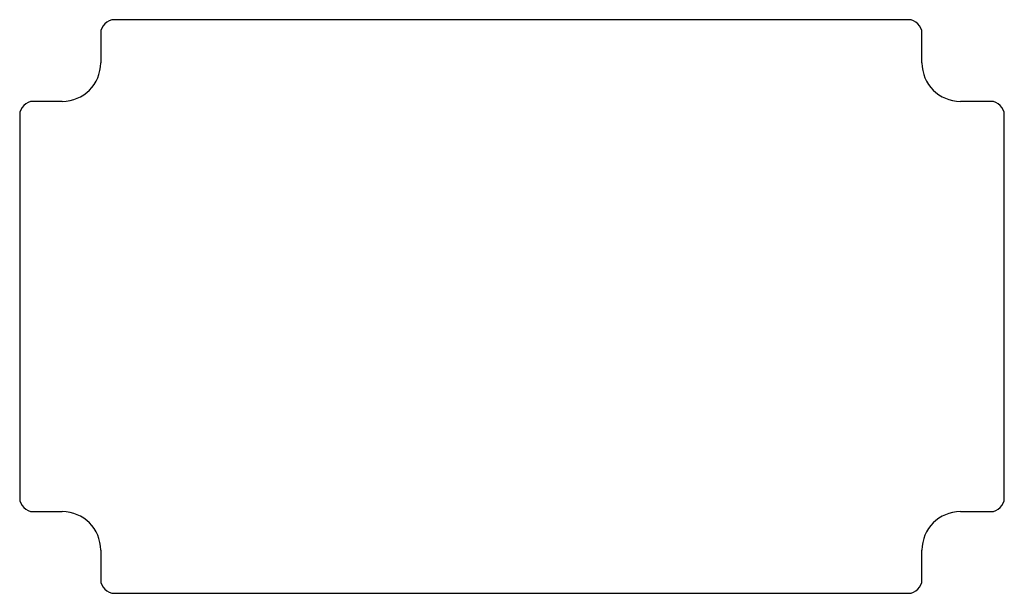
# Model space of a CAD drawing. Header units: millimetres. Extents: x -35.9 to 35.9, y -20.9 to 20.9.
import ezdxf

# ---------------------------------------------------------------- set-up
doc = ezdxf.new("R2010")
doc.units = ezdxf.units.MM

msp = doc.modelspace()

# ---------------------------------------------------------------- linework, layer by layer
at = {"color": 7, "linetype": 'Continuous', "lineweight": 25}
for p, q in [((28.864, 20.9), (-28.96, 20.9)), ((-29.96, 19.9), (-29.96, 17.75)), ((29.864, 17.75), (29.864, 19.9)), ((-32.76, 14.95), (-34.862, 14.95)), ((34.862, 14.95), (32.664, 14.95)), ((-35.862, 13.95), (-35.862, -13.95)), ((35.862, -13.95), (35.862, 13.95)), ((-34.862, -14.95), (-32.76, -14.95)), ((32.664, -14.95), (34.862, -14.95)), ((-29.96, -17.75), (-29.96, -19.9)), ((29.864, -19.9), (29.864, -17.75)), ((-28.96, -20.9), (28.864, -20.9))]:
    msp.add_line(p, q, dxfattribs=at)
for centre, radius, start, end in [((-28.96, 19.9), 1, 90, 180), ((28.864, 19.9), 1, 0, 90), ((-32.76, 17.75), 2.8, 270, 0), ((32.664, 17.75), 2.8, 180, 270), ((-34.862, 13.95), 1, 90, 180), ((34.862, 13.95), 1, 0, 90), ((-34.862, -13.95), 1, 180, 270), ((34.862, -13.95), 1, 270, 0), ((-32.76, -17.75), 2.8, 0, 90), ((32.664, -17.75), 2.8, 90, 180), ((-28.96, -19.9), 1, 180, 270), ((28.864, -19.9), 1, 270, 0)]:
    msp.add_arc(centre, radius, start, end, dxfattribs=at)

doc.saveas('drawing.dxf')
